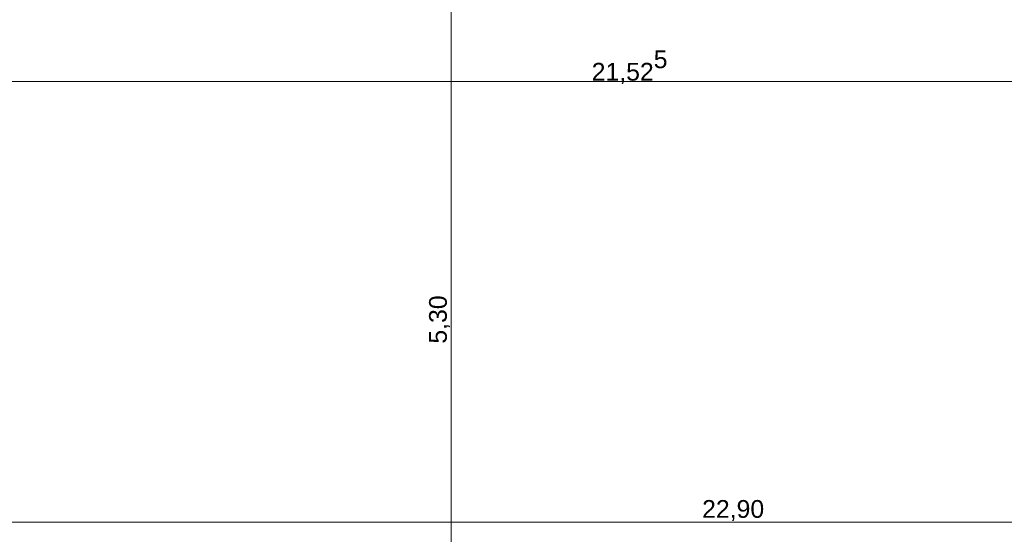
# Model space of a CAD drawing. Header units: metres. Extents: x -273 to 6, y -183 to 13.
# Tile 244 of 256: x -66.17 to -60.58, y -25.52 to -22.6. Entities that reach past the tile are written whole.
import ezdxf

# ---------------------------------------------------------------- set-up
doc = ezdxf.new("R2010")
doc.units = ezdxf.units.M
doc.header["$LTSCALE"] = 0.05
doc.header["$PDMODE"] = 1
doc.header["$PDSIZE"] = -2
doc.linetypes.add('Linienart-53', pattern=[5.291531, 3.175, -1.058062, 0.352704, -0.705764])
doc.layers.get('0').update_dxf_attribs({"lineweight": 25})
doc.layers.add('70 -71 Achsen- 1 Gebäudeachsen', color=7, linetype='Linienart-53', lineweight=18)
doc.layers.add('Keine', color=7, linetype='Continuous', lineweight=9)
doc.layers.add('70 -76 Bemaßung- 2 Allgemein', color=7, linetype='Continuous', lineweight=5, true_color=0x6666cc)
doc.styles.add('Arial', font='arial.ttf')
doc.dimstyles.new('k+k_klein', dxfattribs={"dimtxt": 0.100689, "dimasz": 0.05302, "dimexe": 0.05, "dimexo": 0.15, "dimgap": 0.005, "dimtad": 1, "dimdec": 3, "dimtxsty": 'Arial', "dimblk": 'VW_SLASH-2', "dimblk1": 'VW_SLASH-2', "dimblk2": 'VW_SLASH-2', "dimcen": 0, "dimdle": 0.025, "dimadec": 3, "dimazin": 0, "dimtfac": 0.75, "dimtdec": 3, "dimtix": 1, "dimtmove": 0, "dimatfit": 0, "dimldrblk": 'VW_FILLEDARROW', "dimfxl": 0.1, "dimfxlon": 1, "dimfrac": 2, "dimtolj": 1, "dimarcsym": 0})

# ---------------------------------------------------------------- blocks, each defined once
blk = doc.blocks.new('_Achsen (3D)')
at = {"layer": '70 -71 Achsen- 1 Gebäudeachsen', "transparency": 33554687}
blk.add_line((-179.668, -22.947), (3.826, -22.947), dxfattribs=at)
blk = doc.blocks.new('VW_SLASH-2')
at = {"color": 0, "linetype": 'ByBlock', "lineweight": -2, "transparency": 16777216}
blk.add_line((0.47, 0), (-1, 0), dxfattribs=at)
at = {"color": 0, "lineweight": 5, "transparency": 16777216, "flags": 128}
blk.add_lwpolyline([(0.5, 0.5), (-0.5, -0.5)], dxfattribs=at)
blk = doc.blocks.new('*D3477')
at = {"layer": '70 -76 Bemaßung- 2 Allgemein', "color": 0, "lineweight": -2}
for p, q in [((-63.821, -21.647), (-63.671, -21.647)), ((-63.721, -26.894), (-63.721, -21.7001)), ((-63.821, -26.947), (-63.671, -26.947))]:
    blk.add_line(p, q, dxfattribs=at)
at = {"layer": 'Defpoints', "color": 0}
for p in [(-64.721, -21.647), (-63.721, -21.647), (-65.171, -26.947)]:
    blk.add_point(p, dxfattribs=at)
at = {"layer": '70 -76 Bemaßung- 2 Allgemein', "color": 0, "lineweight": -2, "xscale": 0.05302001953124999, "yscale": 0.05302001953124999, "zscale": 0.05302001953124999}
for p, rotation in [((-63.721, -21.647), 90), ((-63.721, -26.947), 270)]:
    blk.add_blockref('VW_SLASH-2', p, dxfattribs=dict(at, rotation=rotation))
at = {"layer": '70 -76 Bemaßung- 2 Allgemein', "color": 0, "insert": (-63.7865, -24.297), "char_height": 0.10069, "attachment_point": 5, "rotation": 90, "style": 'Arial'}
blk.add_mtext('\\A1;5,30', dxfattribs=at)
blk = doc.blocks.new('VW_FILLEDARROW')
at = {"linetype": 'Continuous', "lineweight": 0, "transparency": 16777216}
blk.add_hatch(color=0, dxfattribs=at).paths.add_polyline_path([(-2.83, 0.76), (0, 0), (-2.83, -0.76)])
at = {"color": 0, "lineweight": 5, "transparency": 16777216, "flags": 128}
blk.add_lwpolyline([(-2.83, 0.76), (0, 0), (-2.83, -0.76)], close=True, dxfattribs=at)
blk = doc.blocks.new('*D3805')
at = {"layer": '70 -76 Bemaßung- 2 Allgemein', "color": 0, "lineweight": -2}
for p, q in [((-51.946, -22.847), (-51.946, -22.997)), ((-73.471, -23.047), (-73.471, -22.897)), ((-51.999, -22.947), (-73.418, -22.947))]:
    blk.add_line(p, q, dxfattribs=at)
at = {"layer": 'Defpoints', "color": 0}
for p in [(-51.946, -21.047), (-73.471, -22.947), (-73.471, -24.147)]:
    blk.add_point(p, dxfattribs=at)
at = {"layer": '70 -76 Bemaßung- 2 Allgemein', "color": 0, "lineweight": -2, "xscale": 0.05302001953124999, "yscale": 0.05302001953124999, "zscale": 0.05302001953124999, "rotation": 180}
blk.add_blockref('VW_SLASH-2', (-73.471, -22.947), dxfattribs=at)
at = {"layer": '70 -76 Bemaßung- 2 Allgemein', "color": 0, "lineweight": -2, "xscale": 0.05302001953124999, "yscale": 0.05302001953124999, "zscale": 0.05302001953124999}
blk.add_blockref('VW_SLASH-2', (-51.946, -22.947), dxfattribs=at)
at = {"layer": '70 -76 Bemaßung- 2 Allgemein', "color": 0, "insert": (-62.7085, -22.8648), "char_height": 0.100689, "attachment_point": 5, "style": 'Arial'}
blk.add_mtext('\\A1;21,52\\S5^ ;', dxfattribs=at)
blk = doc.blocks.new('*D3841')
at = {"layer": '70 -76 Bemaßung- 2 Allgemein', "color": 0, "lineweight": -2}
for p, q in [((-73.571, -25.547), (-73.571, -25.397)), ((-50.671, -25.547), (-50.671, -25.397)), ((-50.724, -25.447), (-73.518, -25.447))]:
    blk.add_line(p, q, dxfattribs=at)
at = {"layer": 'Defpoints', "color": 0}
for p in [(-73.571, -25.447), (-73.571, -27.097), (-50.671, -27.997)]:
    blk.add_point(p, dxfattribs=at)
at = {"layer": '70 -76 Bemaßung- 2 Allgemein', "color": 0, "lineweight": -2, "xscale": 0.05302001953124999, "yscale": 0.05302001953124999, "zscale": 0.05302001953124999, "rotation": 180}
blk.add_blockref('VW_SLASH-2', (-73.571, -25.447), dxfattribs=at)
at = {"layer": '70 -76 Bemaßung- 2 Allgemein', "color": 0, "lineweight": -2, "xscale": 0.05302001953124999, "yscale": 0.05302001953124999, "zscale": 0.05302001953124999}
blk.add_blockref('VW_SLASH-2', (-50.671, -25.447), dxfattribs=at)
at = {"layer": '70 -76 Bemaßung- 2 Allgemein', "color": 0, "insert": (-62.121, -25.3816), "char_height": 0.10069, "attachment_point": 5, "style": 'Arial'}
blk.add_mtext('\\A1;22,90', dxfattribs=at)
blk = doc.blocks.new('Gruppe-2804')
at = {"layer": '70 -76 Bemaßung- 2 Allgemein'}
dim = blk.add_linear_dim(base=(-63.721, -21.647), p1=(-65.171, -26.947), p2=(-64.721, -21.647), angle=270, text='5,30', dimstyle='k+k_klein', override={"dimtxt": 0.100689, "dimgap": 0.005, "dimpost": '<>', "dimtxsty": 'Arial', "dimtmove": 2}, dxfattribs=at)
dim.commit()
dim.dimension.update_dxf_attribs({"geometry": '*D3477', "text_midpoint": (-63.7865, -24.297)})
blk = doc.blocks.new('Gruppe-2822')
at = {"layer": '70 -76 Bemaßung- 2 Allgemein'}
dim = blk.add_linear_dim(base=(-73.47099996, -22.94704198), p1=(-51.94599996, -21.04704198), p2=(-73.47099996, -24.14704198), text='21,52\\S5^ ;', dimstyle='k+k_klein', override={"dimtxt": 0.100689, "dimgap": 0.005, "dimdec": 8, "dimpost": '<>', "dimtxsty": 'Arial', "dimtmove": 2}, dxfattribs=at)
dim.commit()
dim.dimension.update_dxf_attribs({"geometry": '*D3805', "text_midpoint": (-62.70849996, -22.86484735)})
blk = doc.blocks.new('_FU_2D Bemaßung_ Beschriftung (3D)')
at = {"layer": '70 -76 Bemaßung- 2 Allgemein'}
for name in ['Gruppe-2804', 'Gruppe-2822']:
    blk.add_blockref(name, (0, 0), dxfattribs=at)
dim = blk.add_linear_dim(base=(-73.57099996, -25.44704198), p1=(-50.67099996, -27.99704198), p2=(-73.57099996, -27.09704198), text='22,90', dimstyle='k+k_klein', override={"dimtxt": 0.100689, "dimgap": 0.005, "dimdec": 8, "dimpost": '<>', "dimtxsty": 'Arial', "dimtmove": 2}, dxfattribs=at)
dim.commit()
dim.dimension.update_dxf_attribs({"geometry": '*D3841', "text_midpoint": (-62.12099996, -25.38157844)})

msp = doc.modelspace()

# ---------------------------------------------------------------- block references
at = {"layer": 'Keine', "color": 1}
msp.add_blockref('_Achsen (3D)', (0, 0), dxfattribs=at)

# ---------------------------------------------------------------- next in the draw order: block references
msp.add_blockref('_FU_2D Bemaßung_ Beschriftung (3D)', (0, 0), dxfattribs=at)

doc.saveas('drawing.dxf')
